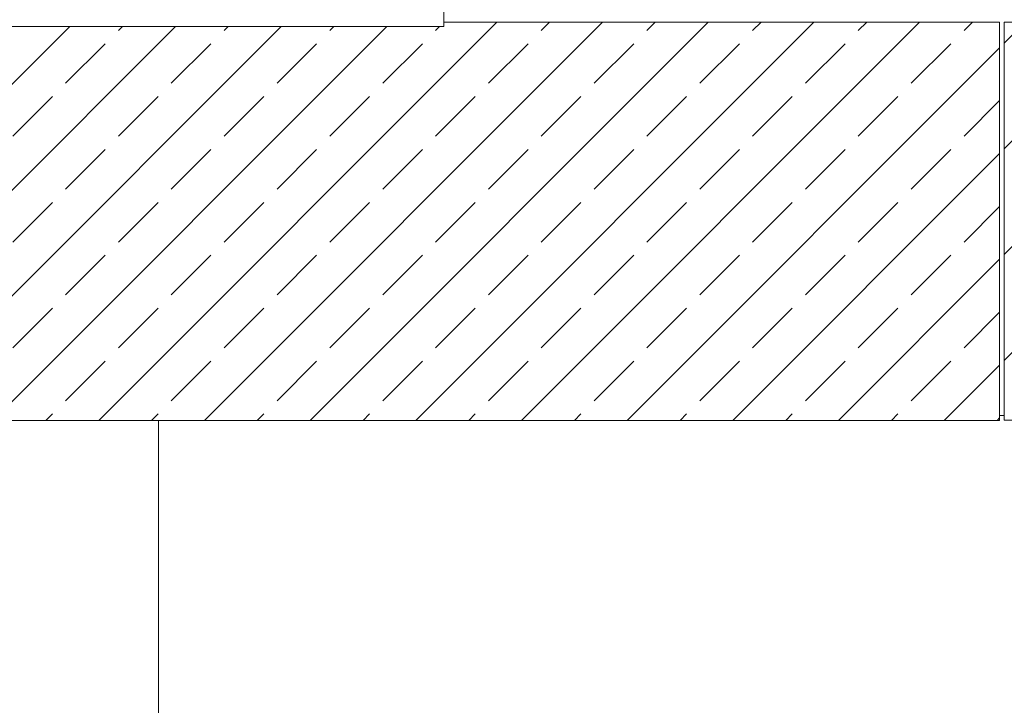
# Model space of a CAD drawing. Header units: millimetres. Extents: x 52659 to 1698020, y -10054 to 104697.
# Tile 69 of 256: x 166615 to 168723, y 11638 to 13105. Entities that reach past the tile are written whole.
import ezdxf

# ---------------------------------------------------------------- set-up
doc = ezdxf.new("R2010")
doc.units = ezdxf.units.MM
doc.header["$MEASUREMENT"] = 0
for name, color, linetype in [('02-04 CASSETTES FONCEES', 7, 'Continuous'), ('02-04 Mur.Construction', 7, 'Continuous'), ('05-02 Cotation 200ème 100ème.Cotations', 7, 'Continuous'), ('08-01 2D Dessin général.2D', 7, 'Continuous'), ('Fenêtres ARCHICAD', 7, 'Continuous')]:
    doc.layers.add(name, color=color, linetype=linetype)
doc.styles.add('STYLE_GENERE_3', font='ARIALN.TTF')
doc.dimstyles.new('STYLE_GENERE__2', dxfattribs={"dimtxt": 200, "dimasz": 95, "dimexe": 0.18, "dimexo": 100, "dimgap": 0, "dimtad": 0, "dimlfac": 0.001, "dimzin": 0, "dimdsep": 46, "dimtxsty": 'STYLE_GENERE_3', "dimblk": 'ARROWHEAD_6', "dimblk1": 'ARROWHEAD_6', "dimblk2": 'ARROWHEAD_6', "dimcen": 0.09, "dimclrd": 7, "dimclre": 7, "dimclrt": 7, "dimazin": 0, "dimtfac": 1, "dimtdec": 4, "dimtmove": 0, "dimatfit": 3, "dimfxl": 1, "dimtolj": 1, "dimtzin": 0, "dimarcsym": 0})

# ---------------------------------------------------------------- blocks, each defined once
blk = doc.blocks.new('Élément de coupe_227_1', base_point=(131932.7, 5158.1))
at = {"layer": 'Fenêtres ARCHICAD', "color": 7, "linetype": 'Continuous', "lineweight": 9}
blk.add_line((167500.8, 14428.1), (167510.8, 14428.1), dxfattribs=at)
at = {"layer": 'Fenêtres ARCHICAD', "color": 7, "linetype": 'Continuous', "lineweight": 5}
for p, q in [((165822.7, 13998), (165822.7, 13238.1)), ((165852.7, 13268.1), (165852.7, 13998)), ((166612.7, 13998), (166612.7, 13268.1)), ((166672.7, 13268.1), (166672.7, 13998)), ((167432.7, 13998), (167432.7, 13268.1)), ((167462.7, 13238.1), (167462.7, 13998)), ((166627.7, 13268.1), (165852.7, 13268.1)), ((166657.7, 13268.1), (166627.7, 13268.1)), ((167432.7, 13268.1), (166657.7, 13268.1)), ((165822.7, 13238.1), (167462.7, 13238.1)), ((165762.7, 13178.1), (167510.8, 13178.1)), ((165762.7, 13140.9), (165762.7, 13146)), ((165762.7, 13090.8), (165762.7, 13140.9)), ((167522.7, 13140.9), (165762.7, 13140.9)), ((167522.7, 13140.9), (167522.7, 13143.9)), ((167522.7, 13090.8), (167522.7, 13140.9)), ((167522.7, 13090.8), (165762.7, 13090.8))]:
    blk.add_line(p, q, dxfattribs=at)
blk = doc.blocks.new('Élément de coupe_235_1', base_point=(131932.7, 5158.1))
at = {"layer": '02-04 Mur.Construction', "color": 7, "linetype": 'Continuous', "lineweight": 9}
blk.add_line((168722.7, 12258.1), (168712.7, 12258.1), dxfattribs=at)
blk = doc.blocks.new('Élément de coupe_408_1', base_point=(131932.7, 5158.1))
at = {"layer": '02-04 CASSETTES FONCEES', "color": 7, "linetype": 'Continuous', "lineweight": 9}
for p, q in [((168722.7, 13100.1), (168722.7, 12248.1)), ((168760.7, 13100.1), (168722.7, 13100.1)), ((168722.7, 13055.2), (168760.7, 13093.2)), ((168722.7, 12376.4), (169437.1, 13090.8)), ((168722.7, 12602.6), (169210.9, 13090.8)), ((168722.7, 12828.9), (168984.6, 13090.8)), ((168722.7, 12248.1), (172322.7, 12248.1))]:
    blk.add_line(p, q, dxfattribs=at)
blk = doc.blocks.new('Élément de coupe_411_1', base_point=(131932.7, 5158.1))
at = {"layer": '02-04 CASSETTES FONCEES', "color": 7, "linetype": 'Continuous', "lineweight": 9}
for p, q in [((165879, 12248), (166721.9, 13090.8)), ((166105.3, 12248), (166948.1, 13090.8)), ((166331.6, 12248), (167174.4, 13090.8)), ((166557.8, 12248), (167400.7, 13090.8)), ((166784.1, 12248), (167636.2, 13100.1)), ((166826.3, 13082.1), (166835, 13090.8)), ((167010.4, 12248), (167862.5, 13100.1)), ((167052.5, 13082.1), (167061.3, 13090.8)), ((167236.7, 12248), (168088.7, 13100.1)), ((167278.8, 13082.1), (167287.5, 13090.8)), ((167462.9, 12248), (168315, 13100.1)), ((167505.1, 13082.1), (167513.8, 13090.8)), ((167522.7, 13099.7), (167523.1, 13100.1)), ((168712.7, 13100.1), (167522.7, 13100.1)), ((167689.2, 12248), (168541.3, 13100.1)), ((167731.4, 13082.1), (167749.3, 13100.1)), ((167957.6, 13082.1), (167975.6, 13100.1)), ((168183.9, 13082.1), (168201.9, 13100.1)), ((168410.2, 13082.1), (168428.2, 13100.1)), ((168636.5, 13082.1), (168654.4, 13100.1)), ((168712.7, 12248), (168712.7, 13100.1)), ((166713.1, 12969), (166798, 13053.8)), ((166939.4, 12969), (167024.3, 13053.8)), ((167165.7, 12969), (167250.5, 13053.8)), ((167391.9, 12969), (167476.8, 13053.8)), ((167618.2, 12969), (167703.1, 13053.8)), ((167844.5, 12969), (167929.3, 13053.8)), ((168070.8, 12969), (168155.6, 13053.8)), ((168297, 12969), (168381.9, 13053.8)), ((168523.3, 12969), (168608.2, 13053.8)), ((167915.5, 12248), (168712.7, 13045.2)), ((166600, 12855.8), (166684.8, 12940.7)), ((166826.3, 12855.8), (166911.1, 12940.7)), ((167052.5, 12855.8), (167137.4, 12940.7)), ((167278.8, 12855.8), (167363.7, 12940.7)), ((167505.1, 12855.8), (167589.9, 12940.7)), ((167731.4, 12855.8), (167816.2, 12940.7)), ((167957.6, 12855.8), (168042.5, 12940.7)), ((168183.9, 12855.8), (168268.8, 12940.7)), ((168410.2, 12855.8), (168495, 12940.7)), ((168636.5, 12855.8), (168712.7, 12932)), ((166713.1, 12742.7), (166798, 12827.5)), ((166939.4, 12742.7), (167024.3, 12827.5)), ((167165.7, 12742.7), (167250.5, 12827.5)), ((167391.9, 12742.7), (167476.8, 12827.5)), ((167618.2, 12742.7), (167703.1, 12827.5)), ((167844.5, 12742.7), (167929.3, 12827.5)), ((168070.8, 12742.7), (168155.6, 12827.5)), ((168141.8, 12248), (168712.7, 12818.9)), ((168297, 12742.7), (168381.9, 12827.5)), ((168523.3, 12742.7), (168608.2, 12827.5)), ((166600, 12629.5), (166684.8, 12714.4)), ((166826.3, 12629.5), (166911.1, 12714.4)), ((167052.5, 12629.5), (167137.4, 12714.4)), ((167278.8, 12629.5), (167363.7, 12714.4)), ((167505.1, 12629.5), (167589.9, 12714.4)), ((167731.4, 12629.5), (167816.2, 12714.4)), ((167957.6, 12629.5), (168042.5, 12714.4)), ((168183.9, 12629.5), (168268.8, 12714.4)), ((168410.2, 12629.5), (168495, 12714.4)), ((168636.5, 12629.5), (168712.7, 12705.8)), ((166713.1, 12516.4), (166798, 12601.3)), ((166939.4, 12516.4), (167024.3, 12601.3)), ((167165.7, 12516.4), (167250.5, 12601.3)), ((167391.9, 12516.4), (167476.8, 12601.3)), ((167618.2, 12516.4), (167703.1, 12601.3)), ((167844.5, 12516.4), (167929.3, 12601.3)), ((168070.8, 12516.4), (168155.6, 12601.3)), ((168297, 12516.4), (168381.9, 12601.3)), ((168368, 12248), (168712.7, 12592.6)), ((168523.3, 12516.4), (168608.2, 12601.3)), ((166600, 12403.3), (166684.8, 12488.1)), ((166826.3, 12403.3), (166911.1, 12488.1)), ((167052.5, 12403.3), (167137.4, 12488.1)), ((167278.8, 12403.3), (167363.7, 12488.1)), ((167505.1, 12403.3), (167589.9, 12488.1)), ((167731.4, 12403.3), (167816.2, 12488.1)), ((167957.6, 12403.3), (168042.5, 12488.1)), ((168183.9, 12403.3), (168268.8, 12488.1)), ((168410.2, 12403.3), (168495, 12488.1)), ((168636.5, 12403.3), (168712.7, 12479.5)), ((166713.1, 12290.1), (166798, 12375)), ((166939.4, 12290.1), (167024.3, 12375)), ((167165.7, 12290.1), (167250.5, 12375)), ((167391.9, 12290.1), (167476.8, 12375)), ((167618.2, 12290.1), (167703.1, 12375)), ((167844.5, 12290.1), (167929.3, 12375)), ((168070.8, 12290.1), (168155.6, 12375)), ((168297, 12290.1), (168381.9, 12375)), ((168523.3, 12290.1), (168608.2, 12375)), ((168594.3, 12248), (168712.7, 12366.4)), ((165722.7, 12248), (168712.7, 12248)), ((166671, 12248), (166684.8, 12261.8)), ((166897.3, 12248), (166911.1, 12261.8)), ((167123.5, 12248), (167137.4, 12261.8)), ((167349.8, 12248), (167363.7, 12261.8)), ((167576.1, 12248), (167589.9, 12261.8)), ((167802.4, 12248), (167816.2, 12261.8)), ((168028.6, 12248), (168042.5, 12261.8)), ((168254.9, 12248), (168268.8, 12261.8)), ((168481.2, 12248), (168495, 12261.8)), ((168707.4, 12248), (168712.7, 12253.2))]:
    blk.add_line(p, q, dxfattribs=at)
blk = doc.blocks.new('*D744', base_point=(131932.7, 5158.1))
at = {"layer": '05-02 Cotation 200ème 100ème.Cotations', "color": 7, "linetype": 'Continuous', "lineweight": 25, "transparency": 16777216}
for p, q in [((165280.7, 14458.1), (165380.7, 14358.1)), ((165280.7, 11412.6), (165380.7, 11312.6))]:
    blk.add_line(p, q, dxfattribs=at)
at = {"layer": '05-02 Cotation 200ème 100ème.Cotations', "color": 7, "linetype": 'Continuous', "lineweight": 13, "transparency": 16777216}
for p, q in [((165424.5, 14408.1), (165237, 14408.1)), ((165330.7, 13134.2), (165330.7, 14408.1)), ((165330.7, 11362.6), (165330.7, 12636.5)), ((165424.5, 11362.6), (165237, 11362.6))]:
    blk.add_line(p, q, dxfattribs=at)
at = {"layer": '05-02 Cotation 200ème 100ème.Cotations', "color": 7, "lineweight": 9, "transparency": 16777216, "char_height": 200, "attachment_point": 7, "rotation": 90, "style": 'STYLE_GENERE_3'}
for s, insert in [('\\A1;0,40', (165287.9, 14381.8)), ('\\A1;3,05', (165430.7, 12661.3))]:
    blk.add_mtext(s, dxfattribs=dict(at, insert=insert))
blk = doc.blocks.new('ARROWHEAD_6')
at = {"color": 0, "linetype": 'Continuous', "lineweight": 0}
for p, q in [((-0.5, -0.5), (0.5, 0.5)), ((0, 0), (-1, 0))]:
    blk.add_line(p, q, dxfattribs=at)
blk = doc.blocks.new('*D764', base_point=(131932.7, 5158.1))
at = {"layer": '05-02 Cotation 200ème 100ème.Cotations', "color": 7, "linetype": 'Continuous', "lineweight": 25, "transparency": 16777216}
for p, q in [((135853.9, 14458.1), (135953.9, 14358.1)), ((135853.9, 11412.6), (135953.9, 11312.6))]:
    blk.add_line(p, q, dxfattribs=at)
at = {"layer": '05-02 Cotation 200ème 100ème.Cotations', "color": 7, "linetype": 'Continuous', "lineweight": 13, "transparency": 16777216}
for p, q in [((135997.7, 14408.1), (135810.2, 14408.1)), ((135903.9, 13134.2), (135903.9, 14408.1)), ((135903.9, 11362.6), (135903.9, 12636.5)), ((135997.7, 11362.6), (135810.2, 11362.6))]:
    blk.add_line(p, q, dxfattribs=at)
at = {"layer": '05-02 Cotation 200ème 100ème.Cotations', "color": 7, "lineweight": 9, "transparency": 16777216, "char_height": 200, "attachment_point": 7, "rotation": 90, "style": 'STYLE_GENERE_3'}
for s, insert in [('\\A1;0,40', (135861, 14381.8)), ('\\A1;3,05', (136003.9, 12661.3))]:
    blk.add_mtext(s, dxfattribs=dict(at, insert=insert))

msp = doc.modelspace()

# ---------------------------------------------------------------- linework, layer by layer
at = {"layer": '08-01 2D Dessin général.2D', "color": 7, "linetype": 'Continuous', "lineweight": 9}
msp.add_line((166911.721, 11378.072), (166911.721, 12248.072), dxfattribs=at)

# ---------------------------------------------------------------- block references
at = {"layer": '02-04 CASSETTES FONCEES', "lineweight": 0}
for name in ['Élément de coupe_411_1', 'Élément de coupe_408_1']:
    msp.add_blockref(name, (131932.668, 5158.072), dxfattribs=at)
at = {"layer": '02-04 Mur.Construction', "lineweight": 0}
msp.add_blockref('Élément de coupe_235_1', (131932.668, 5158.072), dxfattribs=at)
at = {"layer": 'Fenêtres ARCHICAD', "lineweight": 0}
msp.add_blockref('Élément de coupe_227_1', (131932.668, 5158.072), dxfattribs=at)

# ---------------------------------------------------------------- dimensions: what is measured, and where the dimension line sits
at = {"layer": '05-02 Cotation 200ème 100ème.Cotations', "color": 7, "linetype": 'Continuous', "lineweight": 13}
for base, picture, middle in [((135903.901, 14408.072), '*D764', (135903.901, 12921.098)), ((165330.708, 14408.072), '*D744', (165330.708, 12921.098))]:
    dim = msp.add_linear_dim(base=base, p1=(220897.887, 11362.595), p2=(220602.668, 14408.072), angle=90, dimstyle='STYLE_GENERE__2', dxfattribs=at)
    dim.commit()
    dim.dimension.update_dxf_attribs({"geometry": picture, "text_midpoint": middle, "dimtype": 160, "text_rotation": 90})

doc.saveas('drawing.dxf')
